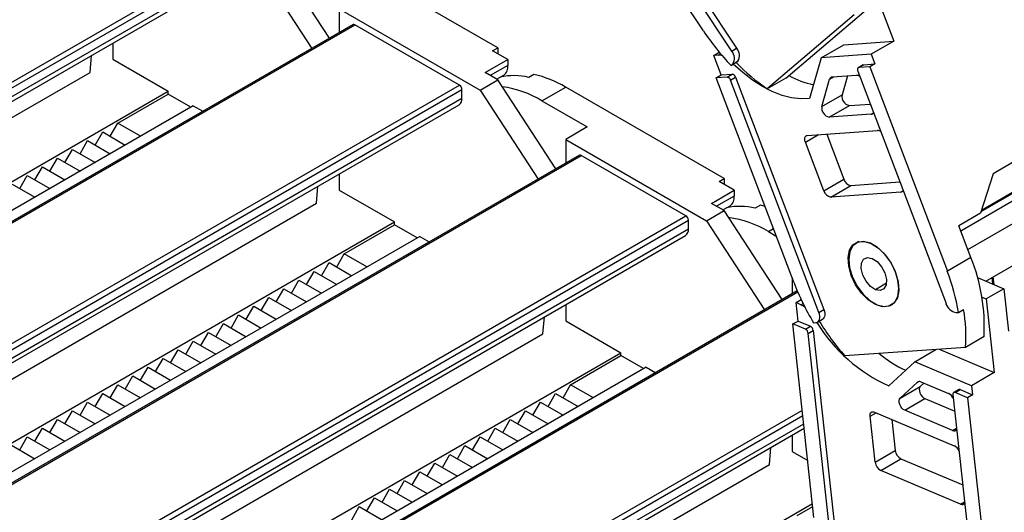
# Model space of a CAD drawing. Header units: millimetres. Extents: x 0 to 1537, y 0 to 1187.
# Tile 12 of 15: x 1208 to 1346, y 833 to 902. Entities that reach past the tile are written whole.
import ezdxf

# ---------------------------------------------------------------- set-up
doc = ezdxf.new("R2010")
doc.units = ezdxf.units.MM
doc.header["$LTSCALE"] = 5.5

msp = doc.modelspace()

# ---------------------------------------------------------------- linework, layer by layer
for p, q in [((1304.07, 900.92), (1286.76, 927.09)), ((1308.05, 898.07), (1288.36, 927.81)), ((1289.07, 928.22), (1308.75, 898.48)), ((1426.81, 928.21), (1344.79, 880.85)), ((1340.24, 872.84), (1413.48, 915.12)), ((1343.11, 875.55), (1412.43, 915.57)), ((1412.23, 915.57), (1343.15, 875.69)), ((1251.51, 899.89), (1243.35, 912.4)), ((1341.25, 870.19), (1415.07, 912.8)), ((1150.44, 861.13), (1237.98, 911.66)), ((1151.14, 860.72), (1238.33, 911.05)), ((1240.88, 910.97), (1249.04, 898.46)), ((1275.17, 898.52), (1252.9, 911.38)), ((1152.2, 860.11), (1238.33, 909.83)), ((1326.66, 910.41), (1330.82, 899.47)), ((1152.65, 859.69), (1237.92, 908.91)), ((1343.75, 865.76), (1415.67, 907.27)), ((1252.9, 904.03), (1252.9, 900.69)), ((1252.9, 904.03), (1272.7, 892.6)), ((1315.67, 894.29), (1327.88, 904.68)), ((1325.27, 903.17), (1313.05, 892.78)), ((1254.84, 901.81), (1167.4, 851.33)), ((1167.55, 851.25), (1255.09, 901.78)), ((1269.8, 893.29), (1255.09, 901.78)), ((1323.79, 898.97), (1330.82, 899.47)), ((1330.82, 899.47), (1327.64, 897.64)), ((1221.08, 899.19), (1221.08, 896.92)), ((1274.46, 898.11), (1275.17, 898.52)), ((1276.58, 896.89), (1274.46, 898.11)), ((1275.17, 898.52), (1275.17, 897.7)), ((1308.05, 898.07), (1308.75, 898.48)), ((1320.61, 897.13), (1323.79, 898.97)), ((1217.89, 895.09), (1218.09, 897.46)), ((1221.08, 896.92), (1228.85, 892.43)), ((1273.4, 895.05), (1276.58, 896.89)), ((1276.58, 896.89), (1276.58, 896.07)), ((1305.54, 897.47), (1306.31, 897.91)), ((1306.15, 897.51), (1305.54, 897.47)), ((1306.58, 894.73), (1305.54, 897.47)), ((1306.15, 897.51), (1306.48, 897.7)), ((1308.21, 896.25), (1308.91, 896.66)), ((1308.91, 896.66), (1308.68, 896.46)), ((1320.61, 897.13), (1318.99, 891.41)), ((1327.64, 897.64), (1320.61, 897.13)), ((1327.64, 897.64), (1328.16, 896.27)), ((1276.58, 896.07), (1274.11, 894.64)), ((1308.68, 896.46), (1307.97, 896.05)), ((1307.97, 896.05), (1308.21, 896.25)), ((1325.77, 895.27), (1338.17, 862.63)), ((1326.54, 896.14), (1325.83, 895.73)), ((1325.91, 895.75), (1326.61, 896.16)), ((1327.45, 895.86), (1325.91, 895.75)), ((1326.61, 896.16), (1328.16, 896.27)), ((1328.16, 896.27), (1327.45, 895.86)), ((1327.45, 895.86), (1338.36, 867.14)), ((1153.73, 858.04), (1217.89, 895.09)), ((1272.7, 892.6), (1275.17, 894.03)), ((1275.17, 894.03), (1273.4, 895.05)), ((1275, 894.12), (1276.01, 894.7)), ((1275.01, 894.12), (1275.52, 894.42)), ((1283.33, 881.52), (1275.17, 894.03)), ((1280.26, 894.79), (1279.55, 894.38)), ((1305.87, 894.32), (1306.58, 894.73)), ((1307.41, 894.43), (1305.87, 894.32)), ((1316.78, 865.6), (1305.87, 894.32)), ((1306.58, 894.73), (1308.12, 894.84)), ((1307.41, 894.43), (1308.12, 894.84)), ((1307.89, 894), (1308.6, 894.41)), ((1320.29, 861.35), (1307.89, 894)), ((1308.6, 894.41), (1321, 861.76)), ((1315.67, 894.29), (1313.05, 892.78)), ((1320.73, 890.31), (1321.81, 894.14)), ((1321.81, 894.14), (1322.36, 894.45)), ((1322.15, 894.44), (1325.59, 894.68)), ((1324.31, 894.59), (1323.56, 891.95)), ((1182.26, 842.76), (1269.8, 893.29)), ((1182.96, 842.35), (1270.15, 892.68)), ((1270.15, 891.46), (1270.15, 892.68)), ((1272.7, 892.6), (1280.86, 880.09)), ((1281.39, 891.09), (1284.72, 893.01)), ((1306.99, 880.15), (1284.72, 893.01)), ((1159.49, 852.39), (1228.85, 892.43)), ((1184.02, 841.74), (1270.15, 891.46)), ((1221.78, 887.94), (1228.85, 892.02)), ((1228.85, 892.02), (1228.85, 892.43)), ((1232.04, 890.19), (1228.85, 892.02)), ((1281.39, 891.09), (1287.76, 887.42)), ((1320.73, 890.31), (1323.56, 891.95)), ((1232.39, 890.39), (1166.07, 852.1)), ((1184.47, 841.32), (1269.74, 890.54)), ((1232.39, 890.39), (1233.73, 889.62)), ((1321.76, 888.79), (1324.59, 890.42)), ((1324.59, 890.42), (1327.53, 890.63)), ((1327.67, 889.21), (1321.76, 888.79)), ((1327.67, 889.21), (1327.94, 889.37)), ((1220.72, 886.11), (1221.78, 887.94)), ((1224.97, 886.11), (1221.78, 887.94)), ((1287.76, 887.42), (1284.72, 885.66)), ((1318.67, 886.23), (1328.54, 886.93)), ((1218.6, 884.88), (1219.66, 886.72)), ((1219.66, 886.72), (1222.84, 884.88)), ((1284.72, 885.66), (1284.72, 882.32)), ((1284.72, 885.66), (1304.52, 874.23)), ((1318.4, 885.27), (1320.25, 886.34)), ((1321.41, 886.42), (1323.83, 880.07)), ((1214.36, 882.43), (1215.42, 884.27)), ((1215.42, 884.27), (1218.6, 882.43)), ((1216.48, 883.66), (1217.54, 885.49)), ((1217.54, 885.49), (1220.72, 883.66)), ((1321, 878.43), (1318.4, 885.27)), ((1286.66, 883.44), (1199.22, 832.96)), ((1199.37, 832.88), (1286.91, 883.42)), ((1212.24, 881.21), (1213.3, 883.04)), ((1213.3, 883.04), (1216.48, 881.21)), ((1301.62, 874.92), (1286.91, 883.42)), ((1210.12, 879.98), (1211.18, 881.82)), ((1211.18, 881.82), (1214.36, 879.98)), ((1208, 878.76), (1209.06, 880.59)), ((1209.06, 880.59), (1212.24, 878.76)), ((1252.9, 880.82), (1252.9, 878.55)), ((1306.28, 879.74), (1306.99, 880.15)), ((1306.99, 880.15), (1306.99, 879.33)), ((1321, 878.43), (1323.83, 880.07)), ((1344.79, 880.85), (1343.02, 875.28)), ((1206.93, 879.37), (1210.12, 877.53)), ((1249.71, 876.72), (1249.91, 879.09)), ((1308.4, 878.52), (1306.28, 879.74)), ((1321.96, 877.56), (1324.79, 879.2)), ((1324.79, 879.2), (1331.69, 879.69)), ((1252.9, 878.55), (1260.67, 874.06)), ((1305.22, 876.68), (1308.4, 878.52)), ((1308.4, 877.7), (1305.93, 876.27)), ((1308.4, 878.52), (1308.4, 877.7)), ((1331.82, 878.27), (1321.96, 877.56)), ((1331.82, 878.27), (1332.1, 878.42)), ((1185.55, 839.67), (1249.71, 876.72)), ((1306.99, 875.66), (1305.22, 876.68)), ((1306.82, 875.76), (1307.83, 876.33)), ((1306.82, 875.76), (1307.34, 876.05)), ((1312.08, 876.42), (1311.37, 876.01)), ((1214.08, 824.39), (1301.62, 874.92)), ((1304.52, 874.23), (1306.99, 875.66)), ((1315.15, 863.15), (1306.99, 875.66)), ((1343.02, 875.28), (1339.98, 873.52)), ((1191.31, 834.02), (1260.67, 874.06)), ((1214.78, 823.98), (1301.97, 874.31)), ((1253.6, 869.57), (1260.67, 873.66)), ((1260.67, 873.66), (1260.67, 874.06)), ((1263.86, 871.82), (1260.67, 873.66)), ((1301.97, 873.09), (1301.97, 874.31)), ((1304.52, 874.23), (1312.68, 861.72)), ((1313.21, 872.72), (1313.92, 873.13)), ((1341.68, 869.06), (1339.98, 873.52)), ((1264.21, 872.02), (1197.89, 833.74)), ((1215.84, 823.37), (1301.97, 873.09)), ((1216.29, 822.95), (1301.56, 872.17)), ((1264.21, 872.02), (1265.55, 871.25)), ((1313.21, 872.72), (1314.31, 872.08)), ((1325.93, 871.32), (1325.52, 871.08)), ((1327.55, 871.07), (1327.57, 871.08)), ((1252.54, 867.74), (1253.6, 869.57)), ((1256.79, 867.74), (1253.6, 869.57)), ((1341.68, 869.06), (1338.36, 867.14)), ((1250.42, 866.51), (1251.48, 868.35)), ((1251.48, 868.35), (1254.66, 866.51)), ((1248.3, 865.29), (1249.36, 867.12)), ((1249.36, 867.12), (1252.54, 865.29)), ((1316.54, 866.23), (1316.54, 863.95)), ((1324.92, 866.57), (1324.85, 866.53)), ((1342.6, 866.24), (1346.29, 864.68)), ((1344.74, 865.34), (1344.64, 866.27)), ((1344.76, 866.34), (1344.87, 865.28)), ((1246.18, 864.06), (1247.24, 865.9)), ((1247.24, 865.9), (1250.42, 864.06)), ((1329.81, 865.45), (1328.26, 864.55)), ((1317.27, 864.37), (1231.04, 814.6)), ((1231.19, 814.51), (1317.33, 864.24)), ((1241.94, 861.61), (1243, 863.45)), ((1243, 863.45), (1246.18, 861.61)), ((1244.06, 862.84), (1245.12, 864.67)), ((1245.12, 864.67), (1248.3, 862.84)), ((1343.22, 863.5), (1343.82, 863.25)), ((1346.29, 864.68), (1343.82, 863.25)), ((1346.29, 864.68), (1346.94, 858.72)), ((1239.82, 860.39), (1240.88, 862.23)), ((1240.88, 862.23), (1244.06, 860.39)), ((1284.72, 862.45), (1284.72, 860.18)), ((1317.09, 862.73), (1317.82, 863.15)), ((1317.37, 860.14), (1317.09, 862.73)), ((1317.79, 862.43), (1317.09, 862.73)), ((1317.79, 862.43), (1318.08, 862.6)), ((1330.52, 862.42), (1330.71, 862.53)), ((1343.82, 863.25), (1344.94, 852.89)), ((1237.69, 859.16), (1238.75, 861)), ((1238.75, 861), (1241.94, 859.16)), ((1281.53, 858.35), (1281.73, 860.72)), ((1320.29, 861.35), (1321, 861.76)), ((1339.61, 861.33), (1339.94, 861.35)), ((1339.94, 861.35), (1340.65, 861.76)), ((1235.57, 857.94), (1236.63, 859.78)), ((1236.63, 859.78), (1239.81, 857.94)), ((1284.72, 860.18), (1292.49, 855.69)), ((1316.66, 859.73), (1317.37, 860.14)), ((1318.42, 858.99), (1316.66, 859.73)), ((1319.61, 832.53), (1316.66, 859.73)), ((1317.37, 860.14), (1319.12, 859.4)), ((1318.42, 858.99), (1319.12, 859.4)), ((1319.56, 859.9), (1319.88, 859.92)), ((1320.11, 859.99), (1320.82, 860.4)), ((1217.37, 821.3), (1281.53, 858.35)), ((1233.45, 856.71), (1234.51, 858.55)), ((1234.51, 858.55), (1237.69, 856.71)), ((1318.81, 858.41), (1319.52, 858.82)), ((1322.16, 827.5), (1318.81, 858.41)), ((1319.52, 858.82), (1322.87, 827.91)), ((1343.51, 857.95), (1340.9, 856.44)), ((1231.33, 855.49), (1232.39, 857.33)), ((1232.39, 857.33), (1235.57, 855.49)), ((1223.13, 815.65), (1292.49, 855.69)), ((1229.21, 854.27), (1230.27, 856.1)), ((1230.27, 856.1), (1233.45, 854.27)), ((1285.42, 851.2), (1292.49, 855.29)), ((1292.49, 855.29), (1292.49, 855.69)), ((1295.68, 853.45), (1292.49, 855.29)), ((1340.9, 856.44), (1323.96, 855.23)), ((1333.77, 854.43), (1336.73, 856.14)), ((1337.19, 856.17), (1344.94, 852.89)), ((1227.09, 853.04), (1228.15, 854.88)), ((1228.15, 854.88), (1231.33, 853.04)), ((1333.77, 854.43), (1330.13, 851.04)), ((1341.76, 851.05), (1333.77, 854.43)), ((1222.84, 850.59), (1223.91, 852.43)), ((1223.91, 852.43), (1227.09, 850.59)), ((1224.97, 851.82), (1226.03, 853.65)), ((1226.03, 853.65), (1229.21, 851.82)), ((1296.03, 853.65), (1229.71, 815.37)), ((1296.03, 853.65), (1297.37, 852.88)), ((1344.94, 852.89), (1341.76, 851.05)), ((1220.72, 849.37), (1221.78, 851.2)), ((1221.78, 851.2), (1224.97, 849.37)), ((1284.36, 849.37), (1285.42, 851.2)), ((1288.61, 849.37), (1285.42, 851.2)), ((1331.73, 849.29), (1334.15, 851.56)), ((1334.15, 851.56), (1334.29, 851.64)), ((1335.07, 851.41), (1334.55, 850.93)), ((1334.62, 851.6), (1338.54, 849.95)), ((1341.76, 851.05), (1341.9, 849.76)), ((1218.6, 848.14), (1219.66, 849.98)), ((1219.66, 849.98), (1222.84, 848.14)), ((1282.24, 848.14), (1283.3, 849.98)), ((1283.3, 849.98), (1286.48, 848.14)), ((1331.73, 849.29), (1334.55, 850.93)), ((1339.14, 849.81), (1342.49, 818.9)), ((1339.95, 850.5), (1339.24, 850.09)), ((1339.44, 850.09), (1340.15, 850.5)), ((1341.19, 849.35), (1339.44, 850.09)), ((1340.15, 850.5), (1341.9, 849.76)), ((1341.9, 849.76), (1341.19, 849.35)), ((1216.48, 846.92), (1217.54, 848.75)), ((1217.54, 848.75), (1220.72, 846.92)), ((1280.12, 846.92), (1281.18, 848.75)), ((1281.18, 848.75), (1284.36, 846.92)), ((1332.38, 847.61), (1335.21, 849.24)), ((1335.21, 849.24), (1339.39, 847.47)), ((1341.19, 849.35), (1344.14, 822.15)), ((1214.36, 845.69), (1215.42, 847.53)), ((1215.42, 847.53), (1218.6, 845.69)), ((1245.9, 806.02), (1317.98, 847.63)), ((1246.6, 805.61), (1318.06, 846.86)), ((1278, 845.69), (1279.06, 847.53)), ((1279.06, 847.53), (1282.24, 845.69)), ((1327.51, 846.79), (1328.34, 847.26)), ((1328.12, 847.35), (1339.33, 842.61)), ((1339.1, 844.77), (1332.38, 847.61)), ((1212.24, 844.47), (1213.3, 846.31)), ((1213.3, 846.31), (1216.48, 844.47)), ((1247.66, 805), (1318.18, 845.71)), ((1275.88, 844.47), (1276.94, 846.31)), ((1276.94, 846.31), (1280.12, 844.47)), ((1328.21, 840.31), (1327.51, 846.79)), ((1330.57, 846.32), (1331.04, 841.94)), ((1210.12, 843.24), (1211.18, 845.08)), ((1211.18, 845.08), (1214.36, 843.24)), ((1248.11, 804.58), (1318.25, 845.07)), ((1273.76, 843.24), (1274.82, 845.08)), ((1274.82, 845.08), (1278, 843.24)), ((1316.54, 844.08), (1316.54, 841.82)), ((1339.1, 844.77), (1339.65, 845.09)), ((1208, 842.02), (1209.06, 843.86)), ((1209.06, 843.86), (1212.24, 842.02)), ((1271.63, 842.02), (1272.7, 843.86)), ((1272.7, 843.86), (1275.88, 842.02)), ((1206.93, 842.63), (1210.12, 840.79)), ((1267.39, 839.57), (1268.45, 841.41)), ((1268.45, 841.41), (1271.63, 839.57)), ((1269.51, 840.79), (1270.57, 842.63)), ((1270.57, 842.63), (1273.76, 840.79)), ((1313.35, 839.98), (1313.55, 842.36)), ((1316.54, 841.82), (1318.74, 840.54)), ((1328.21, 840.31), (1331.04, 841.94)), ((1249.19, 802.94), (1313.35, 839.98)), ((1265.27, 838.35), (1266.33, 840.18)), ((1266.33, 840.18), (1269.51, 838.35)), ((1329.01, 839.15), (1331.84, 840.78)), ((1331.84, 840.78), (1340.52, 837.11)), ((1263.15, 837.12), (1264.21, 838.96)), ((1264.21, 838.96), (1267.39, 837.12)), ((1340.22, 834.41), (1329.01, 839.15)), ((1261.03, 835.9), (1262.09, 837.73)), ((1262.09, 837.73), (1265.27, 835.9)), ((1258.91, 834.67), (1259.97, 836.51)), ((1259.97, 836.51), (1263.15, 834.67)), ((1256.79, 833.45), (1257.85, 835.28)), ((1257.85, 835.28), (1261.03, 833.45)), ((1259.28, 799.78), (1319.4, 834.49)), ((1340.22, 834.41), (1340.77, 834.72)), ((1254.66, 832.22), (1255.72, 834.06)), ((1255.72, 834.06), (1258.91, 832.22)), ((1317.24, 832.83), (1319.44, 834.1))]:
    msp.add_line(p, q)
at = {"flags": 128}
for points in [[(1318.99, 891.41), (1317.76, 891.36), (1316.47, 891.51), (1315.13, 891.85), (1313.76, 892.38), (1312.37, 893.1), (1310.98, 893.99), (1309.61, 895.05), (1308.27, 896.25)], [(1325.91, 895.75), (1325.85, 895.74), (1325.8, 895.71), (1325.76, 895.66), (1325.74, 895.6), (1325.73, 895.53), (1325.73, 895.45), (1325.74, 895.36), (1325.77, 895.27)], [(1326.54, 896.14), (1326.56, 896.15), (1326.61, 896.16)], [(1318.4, 885.27), (1318.35, 885.45), (1318.32, 885.62), (1318.31, 885.79), (1318.34, 885.93), (1318.39, 886.05), (1318.46, 886.14), (1318.56, 886.2), (1318.67, 886.23)], [(1312.73, 876.26), (1312.62, 876.29), (1312.08, 876.42)], [(1324.85, 866.53), (1324.49, 867.84), (1324.4, 869.06), (1324.61, 870.09), (1325.08, 870.85), (1325.79, 871.28), (1326.68, 871.34), (1327.67, 871.04), (1328.68, 870.38), (1329.64, 869.43), (1330.46, 868.26), (1331.08, 866.98)], [(1327.55, 871.07), (1326.59, 871.31), (1325.73, 871.19), (1325.07, 870.7), (1324.64, 869.89), (1324.49, 868.83), (1324.62, 867.61), (1325.03, 866.31), (1325.68, 865.05), (1326.52, 863.92), (1327.48, 863.03), (1328.49, 862.44)], [(1328.49, 862.44), (1329.46, 862.19), (1330.31, 862.32), (1330.98, 862.81), (1331.4, 863.61), (1331.56, 864.67), (1331.42, 865.9), (1331.02, 867.2), (1330.36, 868.46), (1329.52, 869.58), (1328.56, 870.48), (1327.55, 871.07)], [(1328.26, 864.55), (1327.56, 865.01), (1326.93, 865.73), (1326.46, 866.61), (1326.23, 867.51), (1326.28, 868.29), (1326.59, 868.84), (1327.12, 869.08), (1327.78, 868.95)], [(1327.78, 868.95), (1328.49, 868.5), (1329.12, 867.77), (1329.58, 866.9), (1329.81, 866), (1329.76, 865.21), (1329.45, 864.66), (1328.93, 864.43), (1328.26, 864.55)], [(1331.08, 866.98), (1331.45, 865.67), (1331.53, 864.45), (1331.33, 863.42), (1330.85, 862.66), (1330.14, 862.23), (1329.25, 862.16), (1328.26, 862.47), (1327.25, 863.13), (1326.29, 864.08), (1325.47, 865.24), (1324.85, 866.53)], [(1318.3, 862.16), (1318.07, 862.3), (1317.79, 862.43)], [(1319.88, 859.92), (1320.05, 859.96), (1320.2, 860.05), (1320.31, 860.19), (1320.39, 860.37), (1320.42, 860.58), (1320.42, 860.83), (1320.37, 861.09), (1320.29, 861.35)], [(1321, 861.76), (1321.08, 861.49), (1321.12, 861.23), (1321.13, 860.99), (1321.09, 860.78), (1321.02, 860.6), (1320.91, 860.46), (1320.82, 860.4)], [(1334.55, 850.93), (1334.45, 850.77), (1334.41, 850.56), (1334.43, 850.32), (1334.5, 850.05), (1334.63, 849.79), (1334.8, 849.55), (1335, 849.37), (1335.21, 849.24)], [(1339.44, 850.09), (1339.37, 850.11), (1339.31, 850.12), (1339.26, 850.1), (1339.21, 850.07), (1339.17, 850.02), (1339.15, 849.96), (1339.14, 849.89), (1339.14, 849.81)], [(1332.38, 847.61), (1332.17, 847.73), (1331.98, 847.92), (1331.8, 848.15), (1331.68, 848.42), (1331.6, 848.68), (1331.58, 848.93), (1331.62, 849.14), (1331.73, 849.29)], [(1327.51, 846.79), (1327.51, 846.95), (1327.53, 847.09), (1327.58, 847.22), (1327.65, 847.31), (1327.75, 847.37), (1327.86, 847.4), (1327.98, 847.39), (1328.12, 847.35)]]:
    msp.add_lwpolyline(points, dxfattribs=at)
for centre, radius, start, end in [((1254.94, 901.58), 0.251, 54.3824, 114.3071), ((1332.37, 919.56), 33.88, 213.3722, 223.9291), ((1306.93, 897.06), 1.51, 327.758, 42.1826), ((1307.64, 897.46), 1.51, 327.758, 42.1826), ((1306.3, 896.11), 1.4, 74.3512, 96.0294), ((1275.15, 895.87), 1.45, 306.2883, 7.8112), ((1327.78, 914.76), 26.45, 223.7666, 236.1773), ((1277.44, 885.27), 9.36, 76.9706, 101.848), ((1276.8, 879.69), 15.5, 59.29, 77.1024), ((1307.31, 893.84), 0.6, 15.2711, 80.6652), ((1308.02, 894.25), 0.6, 15.2711, 80.6652), ((1322.19, 905.9), 12.82, 241.5058, 258.061), ((1322.18, 894.06), 0.375, 94.9874, 168.4329), ((1325.58, 893.94), 0.737, 48.8453, 89.0992), ((1269.38, 892.65), 0.768, 2.6055, 57.3945), ((1273.99, 878.97), 14.2, 58.5828, 82.6528), ((1269.17, 891.35), 0.986, 305.0133, 6.2988), ((1324.85, 891.71), 1.31, 169.4411, 258.4609), ((1322.02, 890.07), 1.31, 169.4411, 258.4609), ((1327.64, 889.57), 0.364, 274.3903, 339.9829), ((1328.52, 886.19), 0.737, 48.8453, 89.0992), ((1286.76, 883.21), 0.251, 54.3824, 114.3071), ((1324.98, 880.38), 1.2, 195.2711, 260.6652), ((1306.97, 877.5), 1.45, 306.2883, 7.8112), ((1322.16, 878.75), 1.2, 195.2711, 260.6652), ((1331.8, 878.63), 0.364, 274.3903, 339.9829), ((1309.26, 866.9), 9.36, 76.9706, 101.848), ((1301.2, 874.28), 0.768, 2.6055, 57.3945), ((1305.81, 860.6), 14.2, 58.5828, 82.6528), ((1300.99, 872.98), 0.986, 305.0133, 6.2988), ((1317.87, 859.42), 25.68, 356.7129, 22.0361), ((1310.15, 856.3), 30.21, 9.6222, 21.0191), ((1350.12, 878.31), 35.68, 200.8731, 211.0719), ((1339.9, 863.1), 1.8, 195.2711, 260.6652), ((1319.57, 858.11), 21.39, 355.522, 9.8234), ((1318.77, 858.73), 0.755, 6.6814, 62.1376), ((1339.58, 871.97), 22.97, 211.5762, 245.7015), ((1350.27, 878.29), 34.99, 211.2675, 221.2379), ((1318.06, 858.32), 0.755, 6.6814, 62.1376), ((1340.23, 869.64), 18.15, 230.8088, 244.7095), ((1334.42, 851.23), 0.423, 61.4955, 129.0511), ((1337.89, 848.68), 1.43, 23.2523, 63.009), ((1340.05, 850.31), 0.221, 62.2498, 117.0012), ((1339.3, 845.11), 0.4, 240.1361, 336.5877), ((1332.54, 842.12), 1.51, 186.6814, 242.1376), ((1338.69, 841.34), 1.43, 23.2523, 63.009), ((1329.71, 840.49), 1.51, 186.6814, 242.1376), ((1340.42, 834.75), 0.4, 240.1361, 336.5877)]:
    msp.add_arc(centre, radius, start, end)

doc.saveas('drawing.dxf')
